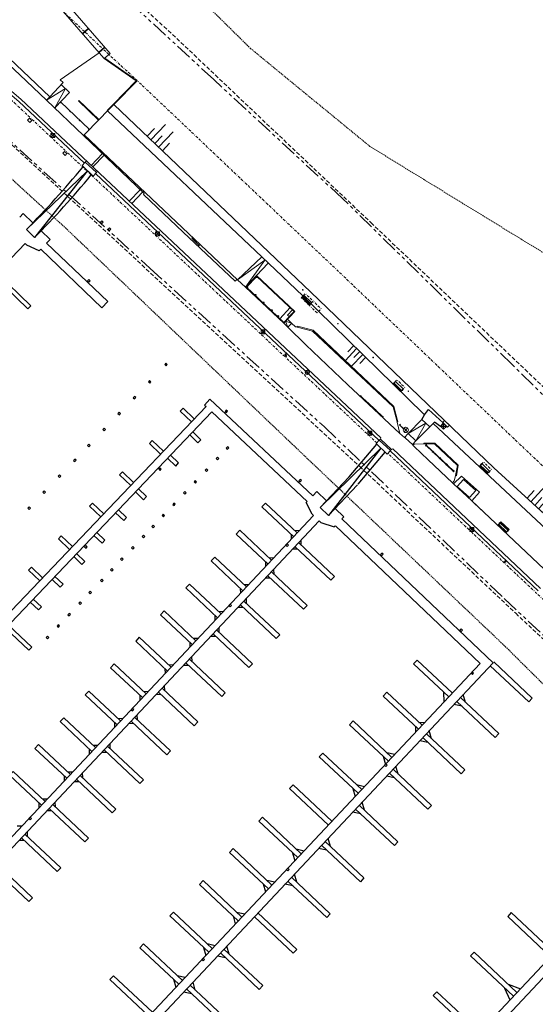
# Model space of a CAD drawing. Header units: metres. Extents: x 63969 to 66809, y 402115 to 403661.
# Tile 21 of 26: x 66292 to 66391, y 402473 to 402661. Entities that reach past the tile are written whole.
import ezdxf
from ezdxf.enums import TextEntityAlignment as Align

# ---------------------------------------------------------------- set-up
doc = ezdxf.new("R2010")
doc.units = ezdxf.units.M
for name, pattern in [('BORDER', [1.75, 0.5, -0.25, 0.5, -0.25, 0, -0.25]), ('HIDDEN', [0.375, 0.25, -0.125]), ('PHANTOM2', [1.25, 0.625, -0.125, 0.125, -0.125, 0.125, -0.125])]:
    doc.linetypes.add(name, pattern=pattern)
doc.layers.get('0').update_dxf_attribs({"linetype": 'CONTINUOUS'})
for name, color, linetype, lineweight in [('BS-AFVALBAK', 253, 'CONTINUOUS', 0), ('BS-BEBOUWING', 253, 'CONTINUOUS', 0), ('BS-BETONBAND', 253, 'BORDER', 0), ('BS-DAMWAND', 253, 'CONTINUOUS', 0), ('BS-FUNDATIE', 253, 'CONTINUOUS', 0), ('BS-HEK', 253, 'RASTER', 0), ('BS-HEKWERK-KL-1_5M', 253, 'RASTER', 0), ('BS-INFOBORD', 253, 'CONTINUOUS', 0), ('BS-KANT-GESLOTEN-VERHARDING', 253, 'CONTINUOUS', 0), ('BS-KANT-KREUKELBERM', 35, 'PHANTOM2', 0), ('BS-KANT-VERHARDING', 253, 'CONTINUOUS', 0), ('BS-KRUINLIJN', 253, 'CONTINUOUS', 0), ('BS-KUNSTWERK-CONTOUR', 253, 'CONTINUOUS', 0), ('BS-LANTAARNPAAL-LICHTMAST', 253, 'CONTINUOUS', 0), ('BS-LANTAARNPAAL-WK', 253, 'CONTINUOUS', 0), ('BS-LOOPBRUG', 253, 'CONTINUOUS', 0), ('BS-RIOOLPUT (INSP. PUT)', 253, 'pers', 0), ('BS-SYMBOOL-TALUD', 253, 'CONTINUOUS', 0), ('BS-TEENSCHOT-GECONSTRUEERD', 11, 'HIDDEN', 13), ('BS-TRAP-CONTOUR', 253, 'CONTINUOUS', 0), ('BS-VERKEERSBORD', 253, 'CONTINUOUS', 0), ('BS-VLAGGEMAST', 253, 'CONTINUOUS', 0), ('BS-ZANDLIJN', 2, 'HIDDEN', 20), ('BS-ZITBANK', 253, 'CONTINUOUS', 0), ('TL-3.5mm Tekst', 3, 'CONTINUOUS', 35)]:
    doc.layers.add(name, color=color, linetype=linetype, lineweight=lineweight)
for name, color, linetype in [('BS-KANT-TEGEL (TROTTOIR)', 253, 'CONTINUOUS'), ('BS-MEERPAAL', 253, 'CONTINUOUS'), ('BS-PAAL-STEEN', 253, 'CONTINUOUS'), ('BS-SCHEIDINGSLIJN-TALUDBEKLEDING', 253, 'CONTINUOUS'), ('BS-STEIGER (CONTOUR)', 253, 'CONTINUOUS')]:
    doc.layers.add(name, color=color, linetype=linetype)
doc.layers.get('BS-INFOBORD').off()
doc.styles.add('StagCAD', font='StagCAD.ttf')
doc.linetypes.add('pers', pattern='A,14,-2.5,[22,ProvNB.shx,S=0.75,R=0,X=0,Y=0],-2.5,[22,ProvNB.shx,S=0.75,R=0,X=0,Y=0],-2.5', length=21.5)
doc.linetypes.add('RASTER', pattern='A,3,-2,[200,RASTER,S=0.75,R=0,X=0,Y=0],-2,3', length=10)

# ---------------------------------------------------------------- blocks, each defined once
blk = doc.blocks.new('Juk')
for p, q in [((-0.06, 1.4), (-0.06, -0.06)), ((-0.06, 1.4), (0.06, 1.4)), ((0.06, 1.4), (0.06, -0.06)), ((-0.06, -0.06), (0.06, -0.06))]:
    blk.add_line(p, q)
at = {"linetype": 'HIDDEN', "ltscale": 0.1}
for p, q in [((-0.06, 1.09), (0.06, 1.09)), ((-0.06, 0.89), (0.06, 0.89)), ((-0.06, 0.04), (0.06, 0.04))]:
    blk.add_line(p, q, dxfattribs=at)
blk = doc.blocks.new('S03')
at = {"color": 0}
for p, q in [((-2.01, 0), (-2.01, -2.01)), ((-1, 0), (-1, -4.01)), ((0, 0), (0, -2.01)), ((1, 0), (1, -4.01)), ((2.01, 0), (2.01, -2.01))]:
    blk.add_line(p, q, dxfattribs=at)
blk = doc.blocks.new('9', base_point=(65176.576, 407433.069637))
at = {"layer": 'BS-LANTAARNPAAL-WK'}
blk.add_lwpolyline([(65176.326, 407432.819637), (65176.826, 407432.819637), (65176.826, 407433.319637), (65176.326, 407433.319637)], close=True, dxfattribs=at)
for points in [[(65176.326, 407432.819637), (65176.826, 407433.319637)], [(65176.826, 407432.819637), (65176.326, 407433.319637)]]:
    blk.add_lwpolyline(points, dxfattribs=at)
blk = doc.blocks.new('116', base_point=(63367.988281, 393509.3125))
at = {"layer": 'BS-AFVALBAK'}
blk.add_lwpolyline([(63368.308281, 393509.2725), (63368.308281, 393509.3525), (63368.268281, 393509.4725), (63368.148281, 393509.5925), (63368.028281, 393509.6325), (63367.948281, 393509.6325), (63367.828281, 393509.5925), (63367.708281, 393509.4725), (63367.668281, 393509.3525), (63367.668281, 393509.2725), (63367.708281, 393509.1525), (63367.828281, 393509.0325), (63367.948281, 393508.9925), (63368.028281, 393508.9925), (63368.148281, 393509.0325), (63368.268281, 393509.1525)], close=True, dxfattribs=at)
for points in [[(63367.748281, 393509.3125), (63368.228281, 393509.3125)], [(63367.988281, 393509.5525), (63367.988281, 393509.0725)]]:
    blk.add_lwpolyline(points, dxfattribs=at)
blk = doc.blocks.new('Meerpaal')
at = {"layer": 'BS-MEERPAAL'}
blk.add_lwpolyline([(0, 0), (0.35, 0), (0.35, 0.35), (0, 0.35)], close=True, dxfattribs=at)
blk = doc.blocks.new('Bankje')
at = {"layer": 'BS-ZITBANK'}
blk.add_line((-0.88, 0.87), (1, 0.19), dxfattribs=at)
blk.add_lwpolyline([(-1.02, 0.5), (-0.82, 1.02), (1.05, 0.33), (0.86, -0.19)], close=True, dxfattribs=at)
blk = doc.blocks.new('Stalen paaltje')
at = {"layer": 'BS-KUNSTWERK-CONTOUR'}
blk.add_circle((0, 0), 0.06, dxfattribs=at)
blk = doc.blocks.new('vlaggemast')
at = {"layer": 'BS-VLAGGEMAST'}
blk.add_circle((0, 0), 0.06, dxfattribs=at)
blk = doc.blocks.new('17', base_point=(19504, 379108.256))
at = {"layer": 'BS-VERKEERSBORD'}
blk.add_polyline3d([(19503.84375, 379107.78725, 0), (19503.71875, 379107.84975, 0), (19503.59375, 379107.97475, 0), (19503.53125, 379108.09975, 0), (19503.5, 379108.22475, 0), (19503.5, 379108.28725, 0), (19503.53125, 379108.41225, 0), (19503.59375, 379108.53725, 0), (19503.71875, 379108.66225, 0), (19503.84375, 379108.72475, 0), (19503.96875, 379108.756, 0), (19504.03125, 379108.756, 0), (19504.15625, 379108.72475, 0), (19504.28125, 379108.66225, 0), (19504.40625, 379108.53725, 0), (19504.46875, 379108.41225, 0), (19504.5, 379108.28725, 0), (19504.5, 379108.22475, 0), (19504.46875, 379108.09975, 0), (19504.40625, 379107.97475, 0), (19504.28125, 379107.84975, 0), (19504.15625, 379107.78725, 0), (19504.03125, 379107.756, 0), (19503.96875, 379107.756, 0)], close=True, dxfattribs=at)
for points in [[(19504.34375, 379108.59975, 0), (19503.65625, 379107.91225, 0)], [(19503.65625, 379108.59975, 0), (19504.34375, 379107.91225, 0)]]:
    blk.add_polyline3d(points, dxfattribs=at)
blk = doc.blocks.new('Bord1')
at = {"layer": 'BS-HEKWERK-KL-1_5M'}
for p, q in [((0.12, 0.19), (0, 0.06)), ((0.12, 0.06), (0, 0.18)), ((1.2, 0.19), (1.07, 0.06)), ((1.2, 0.06), (1.07, 0.19))]:
    blk.add_line(p, q, dxfattribs=at)
for points in [[(0, 0.18), (0.12, 0.19), (0.12, 0.06), (0, 0.06)], [(1.2, 0.03), (1.2, 0.06), (0, 0.06), (0, 0.03)], [(1.2, 0.19), (1.07, 0.19), (1.07, 0.06), (1.2, 0.06)]]:
    blk.add_lwpolyline(points, close=True, dxfattribs=at)
blk = doc.blocks.new('Houten paal')
at = {"layer": 'BS-HEKWERK-KL-1_5M'}
for p, q in [((0.06, 0.06), (-0.06, -0.06)), ((0.06, -0.06), (-0.06, 0.06))]:
    blk.add_line(p, q, dxfattribs=at)
blk.add_lwpolyline([(-0.06, 0.06), (0.06, 0.06), (0.06, -0.06), (-0.06, -0.06)], close=True, dxfattribs=at)
blk = doc.blocks.new('Landhoofd')
at = {"layer": 'BS-FUNDATIE'}
for p, q in [((0, 0.1), (0, 1)), ((0, 1), (2.9, 1)), ((2.9, 0.1), (0, 0.1)), ((2.9, 1), (2.9, 0.1))]:
    blk.add_line(p, q, dxfattribs=at)

msp = doc.modelspace()

# ---------------------------------------------------------------- linework, layer by layer
at = {"layer": 'BS-BEBOUWING'}
for p, q in [((66301.83, 402646.64), (66300.27, 402648.13)), ((66301.83, 402646.64), (66299.01, 402643.68)), ((66300.12, 402644.84), (66305.63, 402639.59)), ((66303.52, 402645.03), (66303.59, 402645.1)), ((66303.52, 402645.03), (66307.34, 402641.39)), ((66303.59, 402645.1), (66307.41, 402641.46)), ((66314.34, 402629.02), (66314.51, 402629.2)), ((66314.34, 402629.02), (66315.79, 402627.65)), ((66315.79, 402627.65), (66315.96, 402627.83)), ((66325.11, 402618.85), (66325.28, 402619.03)), ((66325.11, 402618.85), (66326.56, 402617.47)), ((66326.56, 402617.47), (66326.73, 402617.65))]:
    msp.add_line(p, q, dxfattribs=at)
msp.add_lwpolyline([(66290.41, 402670.33), (66285.68, 402662.63), (66285.12, 402663.15), (66282.57, 402660.45), (66298.08, 402645.82), (66300.63, 402648.52), (66300.07, 402649.04), (66307.48, 402654.22), (66299.74, 402663.11), (66290.41, 402670.33)], dxfattribs=at)
at = {"layer": 'BS-BEBOUWING', "flags": 128}
msp.add_lwpolyline([(66333.82, 402610.96), (66338.44, 402615.31), (66309.1, 402643.16), (66307.56, 402641.57), (66304.62, 402638.54)], close=True, dxfattribs=at)
at = {"layer": 'BS-BEBOUWING'}
msp.add_lwpolyline([(66378.02, 402569.43), (66375.68, 402571.54), (66376.88, 402572.88), (66379.22, 402570.77)], close=True, dxfattribs=at)
msp.add_polyline3d([(66304.62, 402638.54, 0), (66333.82, 402610.96, 0), (66338.44, 402615.31, 0), (66309.1, 402643.16, 0), (66307.56, 402641.57, 0)], close=True, dxfattribs=at)
at = {"layer": 'BS-BETONBAND', "flags": 128}
for points in [[(66132.39, 402771.92), (66133.84, 402765.26), (66137.22, 402760.32), (66144.38, 402755.8), (66150.3, 402754.82), (66181.58, 402752.71), (66194.64, 402751.15), (66205.56, 402747.27), (66215.55, 402741.84), (66219.85, 402738.2), (66259.92, 402700.41), (66290.17, 402671.94), (66308.98, 402654.18), (66314.75, 402648.89), (66351.68, 402613.86), (66387.7, 402579.52), (66412.21, 402556.35), (66450.18, 402520.3)], [(66360.37, 402579.86), (66285.52, 402650.12)], [(66418.39, 402525.28), (66390.62, 402551.38), (66362.48, 402577.87)]]:
    msp.add_lwpolyline(points, dxfattribs=at)
for points in [[(66347.49, 402606.08), (66345.98, 402607.53), (66346.74, 402608.32), (66348.25, 402606.87)], [(66349, 402604.62), (66347.49, 402606.08), (66348.25, 402606.87), (66349.76, 402605.41)], [(66364.95, 402589.63), (66363.44, 402591.08), (66364.21, 402591.88), (66365.72, 402590.42)], [(66381.45, 402573.97), (66379.94, 402575.43), (66380.7, 402576.22), (66382.21, 402574.76)]]:
    msp.add_lwpolyline(points, close=True, dxfattribs=at)
at = {"layer": 'BS-DAMWAND'}
for p, q in [((66308.46, 402653.09), (66314.55, 402648.83)), ((66308.54, 402653.16), (66314.7, 402648.84)), ((66314.55, 402648.83), (66310.2, 402644.43)), ((66314.7, 402648.84), (66310.27, 402644.36)), ((66310.2, 402644.43), (66309.03, 402643.23)), ((66309.03, 402643.23), (66309.1, 402643.16)), ((66310.27, 402644.36), (66309.1, 402643.16)), ((66341.91, 402603.53), (66343.87, 402605.63)), ((66345.27, 402602.08), (66345.23, 402601.93)), ((66364.26, 402583.85), (66364.24, 402583.84)), ((66364.26, 402583.85), (66364.41, 402583.89)), ((66375.38, 402573.63), (66375.35, 402573.59))]:
    msp.add_line(p, q, dxfattribs=at)
at = {"layer": 'BS-DAMWAND', "flags": 128}
for points in [[(66342.67, 402602.68), (66344.76, 402604.92), (66337.48, 402611.73), (66335.39, 402609.51)], [(66342.66, 402602.82), (66344.62, 402604.92), (66337.49, 402611.59), (66335.53, 402609.51)]]:
    msp.add_lwpolyline(points, close=True, dxfattribs=at)
msp.add_lwpolyline([(66344.86, 402601.96), (66345.22, 402601.97), (66345.23, 402601.93), (66348.15, 402601.18), (66363.46, 402586.7), (66364.26, 402583.85), (66364.24, 402583.84), (66364.77, 402581.62), (66354.88, 402590.94), (66346.88, 402598.54), (66343.44, 402601.93)], dxfattribs=at)
at = {"layer": 'BS-DAMWAND'}
for points in [[(66345.23, 402601.93), (66348.15, 402601.18), (66363.46, 402586.7), (66364.26, 402583.85)], [(66345.27, 402602.08), (66348.22, 402601.31), (66363.59, 402586.78), (66364.41, 402583.89)], [(66369.31, 402579.81), (66371.41, 402579.83), (66375.89, 402575.62), (66375.53, 402573.61)], [(66369.31, 402579.81), (66369.32, 402579.66)], [(66369.32, 402579.66), (66371.35, 402579.68), (66375.73, 402575.57), (66375.38, 402573.63)], [(66375.38, 402573.63), (66375.53, 402573.61)]]:
    msp.add_lwpolyline(points, dxfattribs=at)
for points in [[(66364.24, 402583.84, 0), (66364.77, 402581.62, 0), (66354.88, 402590.94, 0), (66346.88, 402598.54, 0), (66343.44, 402601.93, 0)], [(66344.86, 402601.96, 0), (66345.22, 402601.97, 0)]]:
    msp.add_polyline3d(points, dxfattribs=at)
msp.add_circle((66384.84, 402557.24), 0.125, dxfattribs=at)
at = {"layer": 'BS-FUNDATIE'}
for points in [[(66293.85, 402641.34), (66294.29, 402640.93), (66294.63, 402641.29), (66294.19, 402641.71)], [(66300.54, 402635.04), (66300.98, 402634.63), (66301.32, 402635), (66300.89, 402635.41)]]:
    msp.add_lwpolyline(points, close=True, dxfattribs=at)
at = {"layer": 'BS-HEK'}
for p, q in [((66369.76, 402579.37), (66374.95, 402574.49)), ((66369.8, 402579.41), (66374.99, 402574.53))]:
    msp.add_line(p, q, dxfattribs=at)
for points in [[(66369.64, 402579.38), (66369.78, 402579.25), (66369.92, 402579.39), (66369.78, 402579.53)], [(66370.94, 402578.16), (66371.08, 402578.03), (66371.22, 402578.17), (66371.07, 402578.31)], [(66372.23, 402576.95), (66372.38, 402576.81), (66372.52, 402576.95), (66372.37, 402577.09)], [(66373.53, 402575.73), (66373.68, 402575.59), (66373.81, 402575.74), (66373.67, 402575.87)], [(66374.83, 402574.51), (66374.97, 402574.37), (66375.11, 402574.52), (66374.96, 402574.65)]]:
    msp.add_lwpolyline(points, close=True, dxfattribs=at)
for centre in [(66369.78, 402579.39), (66371.08, 402578.17), (66372.37, 402576.95), (66373.67, 402575.73), (66374.97, 402574.51)]:
    msp.add_circle(centre, 0.03, dxfattribs=at)
at = {"layer": 'BS-HEKWERK-KL-1_5M'}
for p, q in [((66357.39, 402588.78), (66357.21, 402588.77)), ((66357.3, 402588.69), (66357.29, 402588.86)), ((66358.79, 402587.46), (66358.61, 402587.45)), ((66358.7, 402587.37), (66358.69, 402587.54)), ((66360.19, 402586.14), (66360.01, 402586.13)), ((66360.1, 402586.04), (66360.1, 402586.22)), ((66361.59, 402584.81), (66361.41, 402584.81)), ((66361.5, 402584.72), (66361.5, 402584.9))]:
    msp.add_line(p, q, dxfattribs=at)
for points in [[(66357.39, 402588.78), (66357.29, 402588.86), (66357.21, 402588.77), (66357.3, 402588.69)], [(66358.79, 402587.46), (66358.69, 402587.54), (66358.61, 402587.45), (66358.7, 402587.37)], [(66360.19, 402586.14), (66360.1, 402586.22), (66360.01, 402586.13), (66360.1, 402586.04)], [(66361.59, 402584.81), (66361.5, 402584.9), (66361.41, 402584.81), (66361.5, 402584.72)]]:
    msp.add_lwpolyline(points, close=True, dxfattribs=at)
at = {"layer": 'BS-KANT-GESLOTEN-VERHARDING'}
for p, q in [((66337.48, 402611.74), (66339.7, 402614.11)), ((66342.67, 402602.68), (66343.44, 402601.93)), ((66343.35, 402603.41), (66344.13, 402602.65)), ((66344.14, 402602.64), (66343.44, 402601.93)), ((66344.13, 402602.65), (66344.86, 402601.96)), ((66357.32, 402588.71), (66358.63, 402587.47)), ((66357.36, 402588.75), (66358.67, 402587.52)), ((66358.72, 402587.39), (66360.03, 402586.15)), ((66358.76, 402587.43), (66360.07, 402586.2)), ((66360.12, 402586.07), (66361.43, 402584.83)), ((66360.16, 402586.11), (66361.47, 402584.88))]:
    msp.add_line(p, q, dxfattribs=at)
at = {"layer": 'BS-KANT-KREUKELBERM', "ltscale": 5}
for points in [[(66456.65, 402526.78), (66421.38, 402560.17), (66386.16, 402594.77), (66353.82, 402626.45), (66329.3, 402649.1), (66296.57, 402679.26), (66282.66, 402692.53), (66249.3, 402724.1), (66248.62, 402725.65)], [(66283.1, 402644.14), (66317.14, 402613.18), (66350.32, 402582.96), (66384.66, 402550.18), (66418, 402518.94), (66424.22, 402512.74), (66425.84, 402510.41), (66432.5, 402506.42)]]:
    msp.add_lwpolyline(points, dxfattribs=at)
at = {"layer": 'BS-KANT-TEGEL (TROTTOIR)', "flags": 128}
for points in [[(66368.92, 402584.33), (66369.49, 402585.18), (66370.19, 402586.23), (66373.03, 402583.66), (66372.48, 402582.96), (66371.39, 402583.82), (66371.12, 402583.55), (66370.48, 402582.92)], [(66367.81, 402580.23), (66367.15, 402579.53), (66365.83, 402580.74), (66365.67, 402580.89), (66366.37, 402581.65)]]:
    msp.add_lwpolyline(points, dxfattribs=at)
at = {"layer": 'BS-KANT-TEGEL (TROTTOIR)'}
for points in [[(66368.92, 402584.33, 0), (66369.49, 402585.18, 0), (66370.19, 402586.23, 0), (66373.03, 402583.66, 0), (66372.48, 402582.96, 0), (66371.39, 402583.82, 0), (66371.12, 402583.55, 0), (66370.48, 402582.92, 0)], [(66367.81, 402580.23, 0), (66367.15, 402579.53, 0), (66365.83, 402580.74, 0), (66365.67, 402580.89, 0), (66366.37, 402581.65, 0)]]:
    msp.add_polyline3d(points, dxfattribs=at)
at = {"layer": 'BS-KANT-VERHARDING'}
for p, q in [((66281.41, 402654.82), (66292.55, 402645.38)), ((66307.48, 402654.22), (66308.46, 402653.09)), ((66292.55, 402645.38), (66361.14, 402580.85)), ((66304.83, 402633.36), (66305.07, 402633.61)), ((66305.97, 402632.75), (66308.1, 402634.99)), ((66306.28, 402632.47), (66308.41, 402634.7)), ((66306.77, 402631.18), (66360.81, 402580.33)), ((66306.95, 402631.37), (66307.18, 402631.62)), ((66313.22, 402625.94), (66315.29, 402628.11)), ((66313.68, 402625.5), (66315.74, 402627.67)), ((66372.94, 402583.75), (66373.28, 402584.11)), ((66372.94, 402583.75), (66373.86, 402582.86)), ((66373.28, 402584.11), (66374.21, 402583.22)), ((66373.86, 402582.86), (66374.21, 402583.22)), ((66360.85, 402580.37), (66361.05, 402580.59)), ((66361.14, 402580.85), (66361.05, 402580.59)), ((66361.05, 402580.59), (66363.16, 402578.6)), ((66362.92, 402578.34), (66391.14, 402551.68)), ((66362.95, 402578.39), (66363.16, 402578.6)), ((66363.16, 402578.6), (66363.41, 402578.7)), ((66363.41, 402578.7), (66391.56, 402552.12))]:
    msp.add_line(p, q, dxfattribs=at)
at = {"layer": 'BS-KANT-VERHARDING', "flags": 128}
for points in [[(66304.51, 402638.44), (66297.46, 402645.16), (66292.38, 402649.97), (66282.03, 402659.63)], [(66333.82, 402610.96), (66333.67, 402610.93), (66333.39, 402610.7), (66323.46, 402619.99), (66315.91, 402627.17), (66316.06, 402627.37), (66304.51, 402638.44), (66304.62, 402638.54)], [(66343.44, 402601.93), (66342.67, 402602.68)], [(66365.67, 402580.89), (66364.77, 402581.62)], [(66375.35, 402573.59), (66375.1, 402572.6), (66374.82, 402572.25), (66370.18, 402576.62), (66367.51, 402579.16), (66367.21, 402579.45), (66367.46, 402579.64), (66369.32, 402579.66)], [(66374.98, 402572.08), (66378.48, 402568.82), (66379.91, 402570.5), (66376.49, 402573.53), (66374.98, 402572.08), (66374.82, 402572.25)], [(66411.79, 402537.31), (66418.44, 402530.96), (66418.21, 402535.39), (66416.07, 402537.36), (66411.79, 402537.31), (66378.48, 402568.82)]]:
    msp.add_lwpolyline(points, dxfattribs=at)
at = {"layer": 'BS-KANT-VERHARDING'}
for points in [[(66285.73, 402650.37), (66292.15, 402644.94), (66304.66, 402633.17)], [(66335.39, 402609.51), (66333.82, 402610.96), (66333.67, 402610.93), (66333.39, 402610.7), (66323.46, 402619.99), (66315.91, 402627.17), (66316.06, 402627.37), (66304.51, 402638.44), (66304.62, 402638.54)], [(66343.44, 402601.93), (66342.67, 402602.68)], [(66365.67, 402580.89), (66364.77, 402581.62)], [(66374.98, 402572.08), (66378.48, 402568.82), (66379.91, 402570.5), (66376.49, 402573.53), (66374.98, 402572.08), (66374.82, 402572.25), (66370.18, 402576.62), (66367.51, 402579.16), (66367.21, 402579.45), (66367.15, 402579.53)], [(66367.21, 402579.45), (66367.46, 402579.64), (66369.32, 402579.66)], [(66375.35, 402573.59), (66375.1, 402572.6), (66374.82, 402572.25)], [(66413.93, 402537.33), (66411.79, 402537.31), (66378.48, 402568.82)]]:
    msp.add_lwpolyline(points, dxfattribs=at)
msp.add_lwpolyline([(66384.03, 402564.81), (66385.56, 402563.37), (66384.94, 402562.71), (66383.41, 402564.15)], close=True, dxfattribs=at)
at = {"layer": 'BS-KRUINLIJN', "flags": 128}
for points in [[(66444.71, 402512.9), (66444.71, 402512.9), (66445.92, 402512.54), (66450.64, 402508.45), (66451.73, 402508.26), (66452.43, 402509.19), (66451.45, 402511.56), (66437.85, 402525.14), (66407.94, 402551.96), (66382.65, 402575.13), (66347.82, 402608.6), (66310.27, 402644.36)], [(66338.44, 402615.31), (66346.26, 402607.89), (66369.28, 402585.4), (66369.49, 402585.18)], [(66371.12, 402583.55), (66406.45, 402550.49), (66422.85, 402534.02), (66424.85, 402534.13), (66429.35, 402528.14)]]:
    msp.add_lwpolyline(points, dxfattribs=at)
at = {"layer": 'BS-KRUINLIJN'}
msp.add_polyline3d([(66338.44, 402615.31, 0), (66346.26, 402607.89, 0), (66369.28, 402585.4, 0), (66369.49, 402585.18, 0)], dxfattribs=at)
at = {"layer": 'BS-KUNSTWERK-CONTOUR'}
msp.add_line((66378.48, 402568.82), (66380.27, 402567.13), dxfattribs=at)
at = {"layer": 'BS-LOOPBRUG'}
for points in [[(66309.59, 402654.08), (66300.78, 402664.21), (66291.32, 402671.52), (66290.41, 402670.33)], [(66308.46, 402653.09), (66309.59, 402654.08)]]:
    msp.add_lwpolyline(points, dxfattribs=at)
at = {"layer": 'BS-PAAL-STEEN'}
for centre in [(66337.49, 402611.46), (66335.67, 402609.52), (66337.23, 402608.06), (66338.79, 402606.59), (66340.35, 402605.13), (66341.55, 402604.01)]:
    msp.add_circle(centre, 0.1, dxfattribs=at)
at = {"layer": 'BS-RIOOLPUT (INSP. PUT)'}
for centre in [(66342.99, 402596.73), (66343.06, 402596.44)]:
    msp.add_circle(centre, 0.125, dxfattribs=at)
at = {"layer": 'BS-SCHEIDINGSLIJN-TALUDBEKLEDING'}
msp.add_lwpolyline([(66298.08, 402645.82), (66297.46, 402645.16)], dxfattribs=at)
at = {"layer": 'BS-STEIGER (CONTOUR)'}
for p, q in [((66293.01, 402623.56), (66292.34, 402622.87)), ((66293.01, 402623.56), (66294.86, 402621.79)), ((66293.61, 402620.51), (66295.18, 402618.97)), ((66296.44, 402620.27), (66298.15, 402618.63)), ((66298.15, 402618.63), (66297.48, 402617.94)), ((66293.39, 402617.84), (66231.79, 402553.66)), ((66293.7, 402617.54), (66293.39, 402617.84)), ((66296.03, 402616.43), (66293.7, 402617.54)), ((66296.37, 402616.78), (66296.03, 402616.43)), ((66296.37, 402616.78), (66307.99, 402605.62)), ((66309.11, 402606.78), (66297.48, 402617.94)), ((66307.99, 402605.62), (66309.11, 402606.78)), ((66256.94, 402512.43), (66327.85, 402586.81)), ((66328.59, 402588.17), (66327.56, 402587.08)), ((66327.56, 402587.08), (66327.85, 402586.81)), ((66348.16, 402569.78), (66328.59, 402588.17)), ((66258.02, 402511.39), (66328.94, 402585.78)), ((66328.94, 402585.78), (66347.11, 402568.71)), ((66355.11, 402573.41), (66360.35, 402579.6)), ((66356.8, 402571.99), (66361.95, 402578.1)), ((66349.57, 402567.52), (66355.11, 402573.4)), ((66351.18, 402566.01), (66356.71, 402571.89)), ((66348.94, 402570.61), (66348.16, 402569.78)), ((66348.94, 402570.61), (66350.82, 402568.84)), ((66347.11, 402568.71), (66346.92, 402568.51)), ((66348.03, 402566.29), (66346.92, 402568.51)), ((66272.51, 402485.32), (66348.33, 402566.01)), ((66348.03, 402566.29), (66348.33, 402566.01)), ((66349.57, 402567.52), (66351.18, 402566.01)), ((66352.42, 402567.33), (66354.09, 402565.76)), ((66273.6, 402484.29), (66349.42, 402564.98)), ((66349.42, 402564.98), (66349.72, 402564.7)), ((66349.72, 402564.7), (66352.27, 402563.88)), ((66354.09, 402565.76), (66353.72, 402565.37)), ((66353.72, 402565.37), (66382.52, 402537.95)), ((66352.46, 402564.08), (66352.27, 402563.88)), ((66352.48, 402564.06), (66380.06, 402537.81)), ((66301.86, 402452.1), (66382.52, 402537.95)), ((66300.62, 402453.26), (66380.06, 402537.81)), ((66373.09, 402532.39), (66373.15, 402530.47)), ((66377.29, 402530.39), (66376.85, 402531.92)), ((66376.61, 402529.66), (66375.06, 402530.01)), ((66368.41, 402526.6), (66369.56, 402526.64)), ((66367.72, 402525.87), (66367.76, 402524.72)), ((66370.8, 402523.49), (66370.37, 402525.02)), ((66370.12, 402522.76), (66368.57, 402523.1)), ((66361.57, 402520.13), (66362.01, 402518.6)), ((66362.26, 402520.86), (66363.81, 402520.52)), ((66364.45, 402516.73), (66364.02, 402518.26)), ((66363.77, 402516), (66362.22, 402516.34)), ((66355.82, 402514.01), (66356.26, 402512.48)), ((66356.51, 402514.74), (66358.06, 402514.4)), ((66358.01, 402509.87), (66357.57, 402511.4)), ((66357.32, 402509.14), (66355.77, 402509.48)), ((66351.53, 402502.97), (66351.09, 402504.5)), ((66337.52, 402422.38), (66413.16, 402502.89)), ((66345, 402502.49), (66346.55, 402502.15)), ((66350.85, 402502.25), (66349.29, 402502.59)), ((66338.76, 402421.22), (66414.4, 402501.72)), ((66344.31, 402501.76), (66344.75, 402500.23)), ((66345.12, 402496.15), (66344.68, 402497.68)), ((66338.72, 402495.81), (66339.16, 402494.28)), ((66339.4, 402496.54), (66340.96, 402496.2)), ((66344.43, 402495.42), (66342.88, 402495.76)), ((66332.99, 402489.71), (66333.42, 402488.18)), ((66333.67, 402490.43), (66335.22, 402490.09)), ((66327.36, 402483.71), (66327.8, 402482.19)), ((66328.04, 402484.44), (66329.59, 402484.1)), ((66332.25, 402482.45), (66331.81, 402483.98)), ((66331.56, 402481.72), (66330.01, 402482.06)), ((66322.33, 402478.37), (66323.88, 402478.03)), ((66321.65, 402477.64), (66322.09, 402476.11)), ((66325.8, 402475.59), (66325.36, 402477.11)), ((66384.73, 402475.98), (66385.74, 402473.7)), ((66385.41, 402476.7), (66387.74, 402475.84)), ((66325.11, 402474.86), (66323.56, 402475.2))]:
    msp.add_line(p, q, dxfattribs=at)
for points in [[(66293.61, 402620.51), (66305.2, 402631.65), (66295.18, 402618.97)], [(66287.41, 402611.61), (66293.88, 402605.4), (66294.44, 402605.98), (66287.96, 402612.19)], [(66325.05, 402583.87), (66322.92, 402585.9), (66323.47, 402586.48), (66325.6, 402584.45)], [(66324.75, 402581.38), (66326.31, 402579.89), (66326.86, 402580.47), (66325.3, 402581.96)], [(66319.19, 402577.72), (66317.06, 402579.75), (66317.61, 402580.33), (66319.74, 402578.3)], [(66320.51, 402576.93), (66322.07, 402575.45), (66322.62, 402576.03), (66321.06, 402577.51)], [(66349.57, 402567.52), (66361.14, 402578.86), (66351.18, 402566.01)], [(66313.5, 402571.75), (66311.37, 402573.78), (66311.92, 402574.36), (66314.05, 402572.33)], [(66314.4, 402570.52), (66315.95, 402569.04), (66316.51, 402569.62), (66314.95, 402571.1)], [(66307.8, 402565.78), (66305.67, 402567.81), (66306.22, 402568.39), (66308.35, 402566.36)], [(66345.23, 402562.71), (66339.17, 402568.4), (66338.49, 402567.67), (66344.54, 402561.98)], [(66310.6, 402566.54), (66312.16, 402565.06), (66312.71, 402565.64), (66311.15, 402567.12)], [(66306.48, 402562.22), (66308.04, 402560.73), (66308.59, 402561.31), (66307.03, 402562.8)], [(66340.34, 402557.51), (66334.29, 402563.2), (66333.61, 402562.47), (66339.66, 402556.78)], [(66344.13, 402561.55), (66344.11, 402562.39)], [(66345.64, 402563.15), (66344.79, 402563.12)], [(66301.84, 402559.53), (66299.71, 402561.56), (66300.27, 402562.14), (66302.4, 402560.11)], [(66345.5, 402560.81), (66352.31, 402554.41), (66351.62, 402553.68), (66344.81, 402560.08)], [(66345.91, 402561.24), (66345.93, 402560.4)], [(66302.64, 402558.19), (66304.19, 402556.7), (66304.75, 402557.28), (66303.19, 402558.77)], [(66344.4, 402559.64), (66345.25, 402559.67)], [(66335.54, 402552.41), (66329.49, 402558.09), (66328.81, 402557.36), (66334.86, 402551.68)], [(66339.25, 402556.35), (66339.22, 402557.2)], [(66340.75, 402557.95), (66339.91, 402557.92)], [(66296.16, 402553.57), (66294.03, 402555.6), (66294.58, 402556.18), (66296.71, 402554.15)], [(66340.31, 402555.28), (66347.12, 402548.88), (66346.43, 402548.15), (66339.62, 402554.55)], [(66340.72, 402555.72), (66340.74, 402554.87)], [(66298.5, 402553.85), (66300.06, 402552.37), (66300.61, 402552.95), (66299.05, 402554.43)], [(66330.71, 402547.26), (66324.66, 402552.95), (66323.97, 402552.22), (66330.03, 402546.53)], [(66339.21, 402554.12), (66340.06, 402554.14)], [(66334.45, 402551.24), (66334.42, 402552.09)], [(66335.95, 402552.84), (66335.11, 402552.82)], [(66294.36, 402549.51), (66295.92, 402548.02), (66296.47, 402548.6), (66294.91, 402550.09)], [(66335.06, 402549.7), (66341.88, 402543.3), (66341.19, 402542.58), (66334.38, 402548.98)], [(66335.47, 402550.14), (66335.5, 402549.29)], [(66325.92, 402542.16), (66319.86, 402547.85), (66319.18, 402547.12), (66325.23, 402541.43)], [(66331.12, 402547.7), (66330.27, 402547.67)], [(66333.97, 402548.54), (66334.82, 402548.56)], [(66329.61, 402546.1), (66329.59, 402546.94)], [(66289.66, 402544.58), (66294.1, 402540.34), (66294.65, 402540.92), (66290.21, 402545.15)], [(66329.87, 402544.17), (66336.68, 402537.77), (66336, 402537.05), (66329.18, 402543.45)], [(66330.28, 402544.61), (66330.31, 402543.76)], [(66321.18, 402537.12), (66315.13, 402542.81), (66314.45, 402542.08), (66320.5, 402536.39)], [(66324.82, 402540.99), (66324.79, 402541.84)], [(66326.33, 402542.6), (66325.48, 402542.57)], [(66328.77, 402543.01), (66329.62, 402543.03)], [(66324.69, 402538.66), (66331.5, 402532.26), (66330.82, 402531.53), (66324, 402537.93)], [(66325.1, 402539.1), (66325.13, 402538.25)], [(66374.77, 402532.19), (66368.07, 402538.48), (66367.39, 402537.76), (66374.09, 402531.46)], [(66382.67, 402538.11), (66389.99, 402531.23), (66389.31, 402530.5), (66381.98, 402537.38)], [(66316.41, 402532.04), (66310.36, 402537.73), (66309.67, 402537), (66315.73, 402531.31)], [(66320.09, 402535.96), (66320.06, 402536.8)], [(66321.59, 402537.56), (66320.75, 402537.53)], [(66323.59, 402537.5), (66324.44, 402537.52)], [(66311.56, 402526.88), (66305.51, 402532.57), (66304.82, 402531.84), (66310.88, 402526.15)], [(66316.82, 402532.48), (66315.97, 402532.45)], [(66319.46, 402533.1), (66326.28, 402526.7), (66325.59, 402525.97), (66318.78, 402532.37)], [(66319.87, 402533.54), (66319.9, 402532.69)], [(66369, 402526.04), (66362.3, 402532.34), (66361.61, 402531.61), (66368.32, 402525.31)], [(66315.32, 402530.88), (66315.29, 402531.72)], [(66318.37, 402531.93), (66319.22, 402531.96)], [(66376.3, 402531.33), (66383.62, 402524.45), (66382.94, 402523.72), (66375.61, 402530.6)], [(66306.77, 402521.78), (66300.72, 402527.47), (66300.03, 402526.74), (66306.08, 402521.05)], [(66311.97, 402527.32), (66311.12, 402527.29)], [(66314.26, 402527.56), (66321.07, 402521.16), (66320.39, 402520.43), (66313.58, 402526.83)], [(66314.67, 402528), (66314.7, 402527.15)], [(66363.25, 402519.92), (66355.85, 402526.87), (66355.17, 402526.14), (66362.57, 402519.19)], [(66310.47, 402525.72), (66310.44, 402526.56)], [(66313.16, 402526.4), (66314.01, 402526.42)], [(66369.81, 402524.42), (66377.13, 402517.54), (66376.45, 402516.81), (66369.13, 402523.69)], [(66301.99, 402516.69), (66295.94, 402522.38), (66295.25, 402521.65), (66301.3, 402515.96)], [(66305.67, 402520.61), (66305.65, 402521.46)], [(66307.18, 402522.22), (66306.33, 402522.19)], [(66309.1, 402522.07), (66315.91, 402515.67), (66315.22, 402514.94), (66308.41, 402521.34)], [(66309.51, 402522.5), (66309.53, 402521.66)], [(66308, 402520.9), (66308.85, 402520.93)], [(66357.5, 402513.8), (66350.1, 402520.75), (66349.42, 402520.03), (66356.82, 402513.08)], [(66297.16, 402511.56), (66291.11, 402517.24), (66290.43, 402516.51), (66296.48, 402510.83)], [(66363.46, 402517.66), (66370.78, 402510.78), (66370.1, 402510.05), (66362.77, 402516.93)], [(66300.89, 402515.53), (66300.87, 402516.37)], [(66302.4, 402517.13), (66301.55, 402517.1)], [(66302.76, 402515.32), (66303.61, 402515.35)], [(66303.85, 402516.49), (66310.67, 402510.09), (66309.98, 402509.36), (66303.17, 402515.76)], [(66304.27, 402516.92), (66304.29, 402516.08)], [(66351.82, 402507.76), (66344.42, 402514.71), (66343.74, 402513.98), (66351.14, 402507.03)], [(66297.57, 402511.99), (66296.73, 402511.97)], [(66296.07, 402510.39), (66296.04, 402511.24)], [(66297.55, 402509.78), (66298.4, 402509.8)], [(66298.65, 402510.94), (66305.46, 402504.54), (66304.77, 402503.81), (66297.96, 402510.21)], [(66299.06, 402511.38), (66299.08, 402510.53)], [(66357.01, 402510.8), (66364.41, 402503.85), (66363.73, 402503.13), (66356.33, 402510.07)], [(66345.99, 402501.56), (66338.6, 402508.51), (66337.91, 402507.78), (66345.31, 402500.83)], [(66292.72, 402506.83), (66291.87, 402506.8)], [(66292.25, 402504.14), (66293.1, 402504.16)], [(66293.35, 402505.3), (66300.16, 402498.9), (66299.47, 402498.17), (66292.66, 402504.57)], [(66293.76, 402505.74), (66293.78, 402504.89)], [(66340.4, 402495.6), (66333, 402502.55), (66332.32, 402501.82), (66339.71, 402494.87)], [(66350.54, 402503.91), (66357.93, 402496.96), (66357.25, 402496.23), (66349.85, 402503.18)], [(66287.96, 402499.57), (66294.77, 402493.17), (66294.09, 402492.44), (66287.27, 402498.84)], [(66344.12, 402497.08), (66351.52, 402490.13), (66350.84, 402489.41), (66343.44, 402496.36)], [(66334.67, 402489.5), (66327.27, 402496.45), (66326.58, 402495.72), (66333.98, 402488.77)], [(66329.04, 402483.51), (66321.64, 402490.46), (66320.96, 402489.73), (66328.35, 402482.78)], [(66337.73, 402490.28), (66345.13, 402483.33), (66344.44, 402482.6), (66337.05, 402489.55)], [(66394.17, 402482.68), (66386, 402490.36), (66385.31, 402489.63), (66393.49, 402481.95)], [(66323.33, 402477.43), (66315.93, 402484.38), (66315.25, 402483.65), (66322.64, 402476.7)], [(66331.25, 402483.39), (66338.65, 402476.44), (66337.97, 402475.71), (66330.57, 402482.66)], [(66387.08, 402475.13), (66378.91, 402482.82), (66378.22, 402482.09), (66386.4, 402474.4)], [(66317.62, 402471.36), (66310.22, 402478.31), (66309.54, 402477.58), (66316.94, 402470.63)], [(66324.8, 402476.52), (66332.2, 402469.57), (66331.52, 402468.84), (66324.12, 402475.79)], [(66380, 402467.6), (66371.83, 402475.28), (66371.14, 402474.55), (66379.32, 402466.87)]]:
    msp.add_lwpolyline(points, dxfattribs=at)
for radius, end in [(188.32, 320.3754), (190.52, 320.3334)]:
    msp.add_arc((66159.31, 402752.53), radius, 315.4913, end, dxfattribs=at)
at = {"layer": 'BS-TEENSCHOT-GECONSTRUEERD', "ltscale": 3}
for p, q in [((66278.45, 402648.14), (66357.11, 402575.37)), ((66357.11, 402575.37), (66386.85, 402547.38)), ((66386.85, 402547.38), (66414.62, 402521.28))]:
    msp.add_line(p, q, dxfattribs=at)
msp.add_lwpolyline([(66248.62, 402725.65), (66267.46, 402708.41), (66297.72, 402679.94), (66316.47, 402662.23), (66322.25, 402656.94), (66359.26, 402621.83), (66395.27, 402587.5), (66419.77, 402564.34), (66457.75, 402528.28), (66467.07, 402520.22), (66469.87, 402516.81), (66470.96, 402513.43), (66471.77, 402508.64), (66470.78, 402504.06), (66469.56, 402499.98)], dxfattribs=at)
at = {"layer": 'BS-TRAP-CONTOUR'}
msp.add_line((66366.37, 402581.65), (66367.83, 402580.25), dxfattribs=at)
for points in [[(66297.46, 402645.16), (66301.05, 402647.38), (66299.01, 402643.68)], [(66338.44, 402615.31), (66339.71, 402614.12)], [(66333.82, 402610.96), (66339.07, 402614.71), (66335.39, 402609.51)], [(66343.35, 402603.41), (66342.67, 402602.68)], [(66344.13, 402602.65), (66343.01, 402603.05), (66343.44, 402601.93)], [(66366.37, 402581.65), (66369.7, 402583.62), (66367.81, 402580.23)]]:
    msp.add_lwpolyline(points, dxfattribs=at)
at = {"layer": 'BS-TRAP-CONTOUR', "flags": 128}
msp.add_lwpolyline([(66366.37, 402581.65), (66368.92, 402584.33), (66370.48, 402582.92), (66367.81, 402580.23)], dxfattribs=at)
at = {"layer": 'BS-ZANDLIJN'}
msp.add_lwpolyline([(66139.91, 402677.16), (66141.82, 402683.36), (66142.47, 402693.94), (66146.86, 402703.71), (66155.37, 402710.25), (66162.62, 402712.19), (66173.88, 402711.05), (66178.06, 402709.14), (66194.74, 402699.15), (66244.95, 402668.52), (66242.23, 402661.98), (66260.19, 402650.09), (66260.24, 402647.09), (66263.04, 402646.25), (66275.45, 402643.64), (66279.63, 402640.3), (66301.07, 402620.82), (66346.72, 402577.28), (66384.85, 402541.06), (66418.19, 402507.97), (66425.94, 402498.11)], dxfattribs=at)
msp.add_polyline3d([(66248.62, 402725.65, 0), (66251.63, 402726.45, 0), (66285.34, 402698.61, 0), (66303.35, 402687.59, 0), (66336.27, 402655.07, 0), (66359.06, 402636.36, 0), (66399.99, 402611.26, 0), (66417.59, 402599.17, 0), (66434.82, 402571.92, 0), (66462.07, 402545.99, 0), (66475.4, 402528.46, 0), (66479.88, 402514.4, 0), (66475.39, 402498.1, 0)], dxfattribs=at)
at = {"layer": 'BS-ZITBANK'}
msp.add_lwpolyline([(66344.3, 402605.22), (66344.62, 402604.92), (66343.69, 402603.93), (66343.38, 402604.23)], close=True, dxfattribs=at)

# ---------------------------------------------------------------- block references
for p, rotation in [((66305.25, 402610.74), 316.1738596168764), ((66319.97, 402594.77), 316.581645), ((66316.86, 402591.51), 316.581645), ((66313.96, 402588.47), 316.581645), ((66311.07, 402585.43), 316.581645), ((66331.46, 402585.87), 316.581645), ((66308.17, 402582.39), 316.581645), ((66305.27, 402579.35), 316.581645), ((66331.68, 402578.88), 316.581645), ((66302.58, 402576.53), 316.581645), ((66329.78, 402576.89), 316.581645), ((66299.68, 402573.49), 316.581645), ((66318.83, 402574.83), 316.581645), ((66327.68, 402574.68), 316.581645), ((66325.56, 402572.43), 316.581645), ((66345.53, 402572.65), 316.581645), ((66296.78, 402570.45), 316.581645), ((66323.56, 402570.32), 316.581645), ((66321.49, 402568.15), 316.581645), ((66293.88, 402567.41), 316.581645), ((66319.46, 402566), 316.581645), ((66317.5, 402563.94), 316.581645), ((66315.67, 402562.02), 316.581645), ((66343.04, 402560.38), 316.7851979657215), ((66304.72, 402560.03), 316.581645), ((66313.65, 402559.87), 316.581645), ((66361.07, 402558.61), 316.581645), ((66311.56, 402557.68), 316.581645), ((66309.65, 402555.68), 316.581645), ((66307.74, 402553.64), 316.581645), ((66305.53, 402551.32), 316.581645), ((66303.6, 402549.3), 316.581645), ((66332.21, 402548.86), 316.7851979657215), ((66301.52, 402547.12), 316.581645), ((66299.46, 402544.96), 316.581645), ((66376.21, 402544.15), 316.581645), ((66297.38, 402542.78), 316.581645), ((66378.33, 402535.97), 316.7851979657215), ((66313.56, 402529.01), 316.7851979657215), ((66361.86, 402518.45), 316.7851979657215), ((66294.07, 402508.26), 316.7851979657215), ((66343.17, 402498.56), 316.7851979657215), ((66327.04, 402481.38), 316.7851979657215)]:
    msp.add_blockref('Meerpaal', p, dxfattribs=dict(rotation=rotation))
msp.add_blockref('17', (66365.9, 402582.34))
at = {"layer": 'BS-AFVALBAK', "xscale": 1.25000000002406, "yscale": 1.25000000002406, "zscale": 1.25000000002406, "rotation": 90}
msp.add_blockref('116', (66347.13, 402593.32), dxfattribs=at)
at = {"layer": 'BS-FUNDATIE'}
for p, rotation in [((66304.15, 402632.63), 316.8100333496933), ((66360.16, 402579.64), 316.7531052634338)]:
    msp.add_blockref('Landhoofd', p, dxfattribs=dict(at, rotation=rotation))
at = {"layer": 'BS-INFOBORD', "rotation": 316.581645}
msp.add_blockref('Bord1', (66364.65, 402583.27), dxfattribs=at)
at = {"layer": 'BS-KUNSTWERK-CONTOUR'}
for p, rotation in [((66346.25, 402607.84), 245.1418953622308), ((66363.71, 402591.39), 245.1418953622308), ((66380.21, 402575.74), 245.1418953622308), ((66385.31, 402563.07), 65.677739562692)]:
    msp.add_blockref('Stalen paaltje', p, dxfattribs=dict(at, rotation=rotation))
at = {"layer": 'BS-KUNSTWERK-CONTOUR', "xscale": -1}
for p, rotation in [((66347.79, 402606.36), 26.95554511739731), ((66365.25, 402589.91), 26.95554511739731), ((66381.75, 402574.25), 26.95554511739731), ((66383.75, 402564.54), 207.4913893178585)]:
    msp.add_blockref('Stalen paaltje', p, dxfattribs=dict(at, rotation=rotation))
at = {"layer": 'BS-LANTAARNPAAL-LICHTMAST', "color": 4, "xscale": 1.5, "yscale": 1.5, "zscale": 1.5}
for p in [(66298.63, 402638.45), (66318.6, 402619.7), (66338.69, 402601), (66359.05, 402581.7), (66378.46, 402563.34)]:
    msp.add_blockref('9', p, dxfattribs=at)
at = {"layer": 'BS-LOOPBRUG', "xscale": -1, "rotation": 311.0429172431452}
for p in [(66304.37, 402657.89), (66307.49, 402654.31)]:
    msp.add_blockref('Juk', p, dxfattribs=at)
at = {"layer": 'BS-MEERPAAL', "xscale": -1, "rotation": 316.8812570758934}
msp.add_blockref('Meerpaal', (66308, 402621.68), dxfattribs=at)
at = {"layer": 'BS-MEERPAAL', "rotation": 316.5881189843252}
msp.add_blockref('Meerpaal', (66309.19, 402620.56), dxfattribs=at)
at = {"layer": 'BS-SYMBOOL-TALUD'}
for p, rotation in [((66318.07, 402636.93), 136.3977730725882), ((66390.47, 402567.96), 137.512093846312)]:
    msp.add_blockref('S03', p, dxfattribs=dict(at, rotation=rotation))
at = {"layer": 'BS-SYMBOOL-TALUD', "xscale": -0.7987863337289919, "yscale": 0.7987863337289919, "zscale": 0.7987863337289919, "rotation": 316.3977730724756}
msp.add_blockref('S03', (66357.11, 402597.28), dxfattribs=at)
at = {"layer": 'BS-VLAGGEMAST'}
for name, p, rotation in [('Houten paal', (66300.12, 402644.75), 316.3637303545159), ('Houten paal', (66299.1, 402643.68), 316.3637185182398), ('Houten paal', (66301.93, 402643.02), 316.3637303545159), ('Houten paal', (66303.74, 402641.3), 316.3637303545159), ('Houten paal', (66305.54, 402639.58), 316.3637303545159), ('vlaggemast', (66346.27, 402609.02), 316.8100333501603), ('vlaggemast', (66352.97, 402602.58), 316.8100333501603), ('vlaggemast', (66359.68, 402596.13), 316.8100333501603), ('vlaggemast', (66366.38, 402589.69), 316.8100333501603)]:
    msp.add_blockref(name, p, dxfattribs=dict(at, rotation=rotation))
at = {"layer": 'BS-VLAGGEMAST', "color": 4, "xscale": 1.5, "yscale": 1.5, "zscale": 1.5, "rotation": 316.1421162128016}
msp.add_blockref('9', (66373.09, 402582.98), dxfattribs=at)
at = {"layer": 'BS-ZITBANK'}
for p, rotation in [((66347.18, 402607.46), 156.1243598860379), ((66364.65, 402591.01), 156.1243598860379), ((66381.14, 402575.35), 156.1243598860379), ((66384.35, 402563.43), 336.660204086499)]:
    msp.add_blockref('Bankje', p, dxfattribs=dict(at, rotation=rotation))

# ---------------------------------------------------------------- texts
at = {"layer": 'TL-3.5mm Tekst', "style": 'StagCAD', "width": 0.96}
for s, p in [('ZLRW-2014-01101 ', (66599.47, 402711.1)), ('ZLRW-2014-01102 ', (66549.41, 402654.94))]:
    msp.add_text(s, height=50, rotation=318.2837, dxfattribs=at).set_placement(p, align=Align.MIDDLE)

doc.saveas('drawing.dxf')
